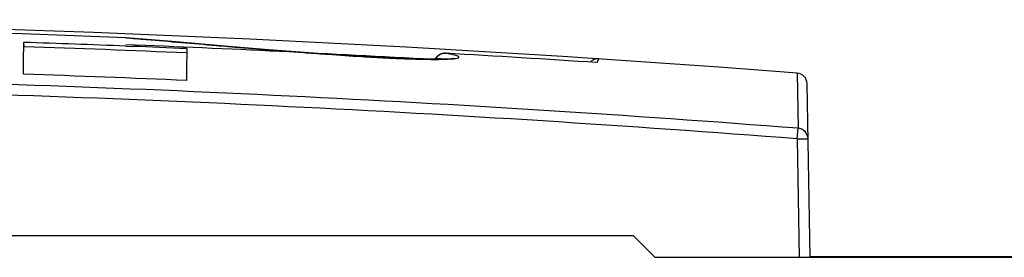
# Model space of a CAD drawing. Header units: millimetres. Extents: x 63 to 502, y 176 to 609.
# Tile 4 of 9: x 320 to 411, y 584 to 606. Entities that reach past the tile are written whole.
import ezdxf

# ---------------------------------------------------------------- set-up
doc = ezdxf.new("R2010")
doc.units = ezdxf.units.MM
doc.header["$LTSCALE"] = 51.175246
doc.layers.get('0').update_dxf_attribs({"linetype": 'CONTINUOUS'})

msp = doc.modelspace()

# ---------------------------------------------------------------- linework, layer by layer
at = {"color": 7}
for p, q in [((320.617, 603.414), (320.603, 603.816)), ((329.996, 604.241), (330.041, 604.238)), ((330.009, 603.466), (330.603, 603.443)), ((330.009, 603.466), (330.603, 603.443)), ((347.088, 602.823), (347.686, 602.778)), ((359.462, 602.808), (359.461, 602.807)), ((358.563, 602.348), (358.474, 602.249)), ((358.563, 602.348), (358.585, 602.334)), ((359.712, 602.275), (358.739, 602.247)), ((373.45, 601.944), (373.609, 602.289)), ((391.882, 600.98), (391.971, 595.873)), ((393.085, 583.952), (392.804, 600.001)), ((391.893, 594.899), (391.97, 595.873)), ((391.893, 594.899), (392.085, 583.952)), ((376.798, 585.952), (209.458, 585.952)), ((376.798, 585.952), (378.798, 583.952)), ((413.648, 583.952), (378.798, 583.952)), ((393.083, 584.043), (413.635, 584.043)), ((396.235, 584.043), (396.235, 583.952))]:
    msp.add_line(p, q, dxfattribs=at)
for points in [[(358.739, 602.247), (357.056, 602.263), (354.598, 602.352), (353.161, 602.424), (350.097, 602.61), (346.897, 602.837), (343.163, 603.129), (339.085, 603.468), (334.638, 603.848), (330.039, 604.239)], [(360.246, 602.331), (360.175, 602.318), (359.712, 602.275)], [(373.445, 601.944), (373.534, 602.129), (373.59, 602.243), (373.613, 602.288)]]:
    msp.add_lwpolyline(points, dxfattribs=at)
for centre, radius, start, end in [((263.795, -1060.514), 1666.425, 85.59173, 93.532582), ((263.762, -1061.875), 1667.432, 87.723493, 91.22243), ((263.762, -1057.13), 1661.917, 87.71546, 88.040392), ((263.743, -1058.974), 1663.36, 87.524181, 88.040919), ((263.795, -1060.514), 1665.425, 86.746928, 87.721579), ((263.791, -1059.834), 1664.617, 87.527297, 87.699725), ((359.405, 601.809), 1, 86.71992, 147.48362), ((263.705, -1061.645), 1667.205, 86.225929, 86.707341), ((370.675, 919.471), 317.531, 266.58212, 266.78467), ((363.731, 794.798), 192.665, 266.76684, 267.18052), ((360.555, 730.936), 128.724, 267.19425, 267.59432), ((358.541, 654.733), 52.49, 269.37904, 269.7274), ((358.5, 646.384), 44.141, 269.72938, 270.0457), ((342.232, 612.978), 19.512, 326.60825, 326.94001), ((358.503, 641.158), 38.915, 270.04737, 270.28523), ((359.532, 608.405), 6.137, 275.70383, 276.30989), ((359.598, 607.809), 5.537, 276.3079, 277.10935), ((373.548, 601.291), 1, 86.22144, 135.60608), ((391.805, 599.984), 1, 0.9847, 85.59174), ((263.683, -1056.141), 1656.987, 85.559607, 88.811272), ((263.71, -1062.332), 1664.176, 87.524059, 88.041631), ((263.692, -1055.899), 1655.768, 85.55932, 88.811574)]:
    msp.add_arc(centre, radius, start, end, dxfattribs=at)
for points, knots in [([(320.576, 600.872), (320.575, 601.174), (320.576, 602.156), (320.583, 603.137), (320.603, 603.816)], [0, 0, 0, 0, 0.308024, 1, 1, 1, 1]), ([(329.996, 604.241), (330.628, 604.189), (333.41, 603.954), (336.191, 603.712), (338.342, 603.529)], [0, 0, 0, 0, 0.227021, 1, 1, 1, 1]), ([(335.614, 603.234), (335.615, 603.045), (335.613, 602.064), (335.6, 601.083), (335.589, 600.291)], [0, 0, 0, 0, 0.191916, 1, 1, 1, 1]), ([(339.451, 603.436), (339.666, 603.418), (340.546, 603.344), (341.427, 603.27), (342.092, 603.215)], [0, 0, 0, 0, 0.24417, 1, 1, 1, 1]), ([(342.092, 603.215), (342.483, 603.182), (344.148, 603.045), (345.813, 602.917), (347.088, 602.823)], [0, 0, 0, 0, 0.234776, 1, 1, 1, 1]), ([(347.686, 602.778), (348.01, 602.754), (349.362, 602.655), (350.715, 602.566), (351.744, 602.505)], [0, 0, 0, 0, 0.239512, 1, 1, 1, 1]), ([(358.585, 602.334), (358.673, 602.483), (358.937, 602.735), (359.291, 602.815), (359.461, 602.807)], [0, 0, 0, 0, 0.503983, 1, 1, 1, 1]), ([(360.283, 602.315), (360.38, 602.327), (360.508, 602.344), (360.645, 602.384), (360.701, 602.409), (360.714, 602.451), (360.69, 602.485), (360.653, 602.515), (360.563, 602.563), (360.395, 602.618), (360.134, 602.68), (359.814, 602.744), (359.583, 602.786), (359.463, 602.807)], [0, 0, 0, 0, 0.164219, 0.214457, 0.243575, 0.261079, 0.280748, 0.307423, 0.343525, 0.450293, 0.605098, 0.79403, 1, 1, 1, 1]), ([(355.152, 602.326), (355.412, 602.315), (356.352, 602.279), (357.292, 602.253), (357.972, 602.246)], [0, 0, 0, 0, 0.2771, 1, 1, 1, 1]), ([(358.585, 602.334), (358.681, 602.329), (359.008, 602.31), (359.336, 602.288), (359.567, 602.267)], [0, 0, 0, 0, 0.291753, 1, 1, 1, 1]), ([(358.697, 602.244), (358.856, 602.244), (359.338, 602.25), (359.821, 602.267), (360.142, 602.299)], [0, 0, 0, 0, 0.330302, 1, 1, 1, 1]), ([(392.893, 594.899), (392.889, 595.138), (392.692, 595.632), (392.21, 595.855), (391.971, 595.873)], [0, 0, 0, 0, 0.499112, 1, 1, 1, 1]), ([(391.894, 594.899), (392.021, 594.901), (392.206, 594.904), (392.442, 594.905), (392.592, 594.907), (392.712, 594.904), (392.811, 594.908), (392.853, 594.897), (392.893, 594.905), (392.893, 594.899)], [0, 0, 0, 0, 0.382514, 0.555391, 0.706796, 0.831039, 0.923529, 0.98044, 1, 1, 1, 1])]:
    msp.add_open_spline(points, degree=3, knots=knots, dxfattribs=at)
msp.add_open_spline([(338.342, 603.529), (338.711, 603.498), (339.081, 603.467), (339.451, 603.436)], degree=3, dxfattribs=at)

doc.saveas('drawing.dxf')
